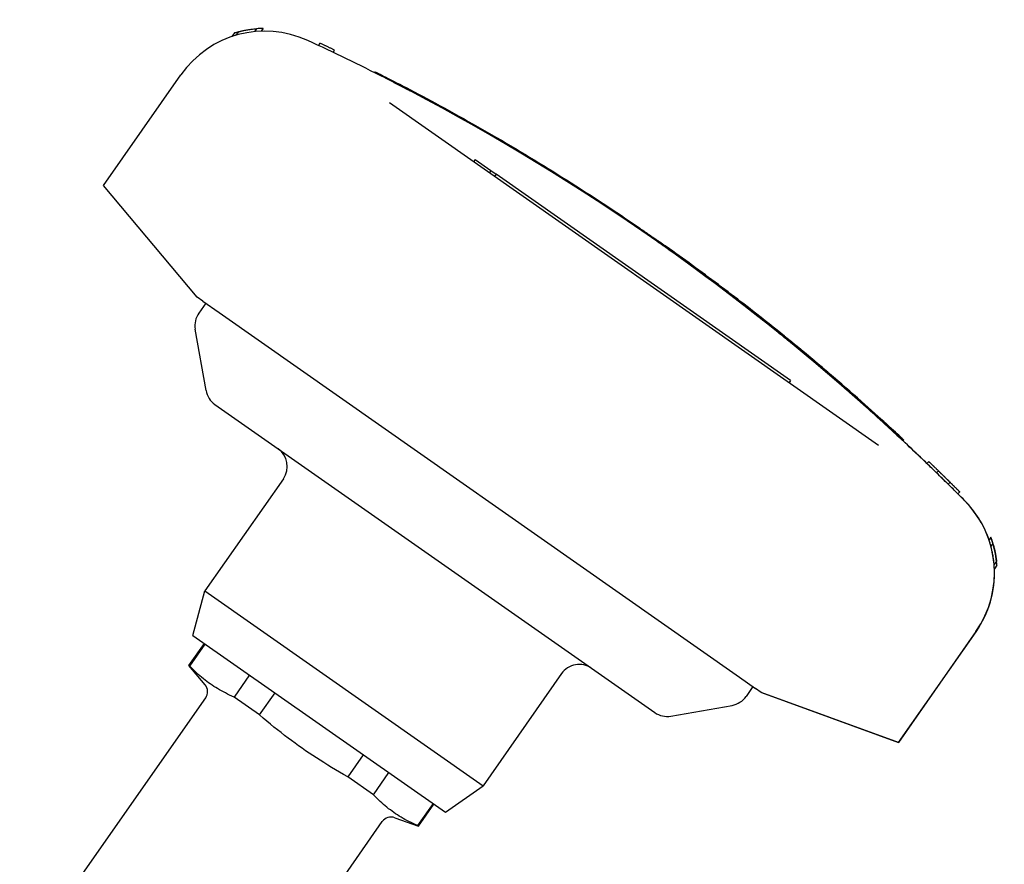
# Model space of a CAD drawing. Header units: millimetres. Extents: x 215 to 497, y 42 to 392.
# Tile 2 of 11: x 281 to 372, y 216 to 294. Entities that reach past the tile are written whole.
import ezdxf

# ---------------------------------------------------------------- set-up
doc = ezdxf.new("R2010")
doc.units = ezdxf.units.MM
doc.layers.add('Detail', color=2, linetype='Continuous')

msp = doc.modelspace()

# ---------------------------------------------------------------- linework, layer by layer
at = {"layer": 'Detail'}
for p, q in [((302.736, 293.346), (302.55, 293.08)), ((303.337, 293.376), (303.16, 293.123)), ((303.352, 293.372), (303.179, 293.124)), ((300.695, 292.952), (300.466, 292.625)), ((301.057, 293.057), (300.838, 292.743)), ((308.508, 291.787), (308.614, 292.012)), ((309.864, 291.146), (309.971, 291.37)), ((309.866, 291.144), (309.974, 291.369)), ((309.974, 291.369), (309.971, 291.37)), ((288.552, 278.816), (295.738, 289.079)), ((313.727, 289.253), (313.771, 289.342)), ((315.067, 286.492), (360.418, 254.737)), ((323.027, 281.223), (322.884, 281.019)), ((323.027, 281.223), (324.481, 280.205)), ((324.481, 280.205), (324.338, 280)), ((324.481, 280.205), (324.973, 279.861)), ((324.973, 279.861), (324.83, 279.656)), ((352.278, 260.742), (324.973, 279.861)), ((297.253, 268.446), (288.552, 278.816)), ((338.199, 274.8), (338.256, 274.882)), ((338.2, 274.799), (338.257, 274.881)), ((338.256, 274.882), (338.257, 274.881)), ((339.868, 273.643), (339.866, 273.645)), ((339.934, 273.719), (339.925, 273.725)), ((340.661, 273.085), (340.719, 273.167)), ((340.729, 273.159), (340.728, 273.16)), ((297.77, 268.084), (297.253, 268.446)), ((298.034, 267.899), (297.393, 266.984)), ((297.77, 268.084), (299.28, 267.027)), ((299.28, 267.027), (347.527, 233.244)), ((298.064, 259.804), (297.061, 265.49)), ((351.689, 264.729), (351.752, 264.806)), ((351.762, 264.8), (351.762, 264.8)), ((355.155, 261.987), (355.155, 261.987)), ((352.278, 260.742), (352.135, 260.537)), ((298.886, 258.513), (339.675, 229.953)), ((362.782, 255.208), (362.713, 255.135)), ((364.927, 253.038), (365.101, 253.218)), ((365.101, 253.218), (365.101, 253.217)), ((365.825, 252.169), (366, 252.349)), ((366, 252.349), (366, 252.348)), ((366.001, 252.348), (366.002, 252.347)), ((305.232, 251.628), (297.947, 241.225)), ((366.897, 251.12), (367.073, 251.298)), ((366.898, 251.119), (367.073, 251.297)), ((367.073, 251.297), (367.073, 251.298)), ((367.075, 251.296), (367.074, 251.297)), ((367.075, 251.296), (367.075, 251.296)), ((366.898, 251.119), (366.897, 251.12)), ((367.785, 250.239), (367.962, 250.416)), ((367.786, 250.238), (367.785, 250.239)), ((367.786, 250.238), (367.962, 250.415)), ((367.962, 250.415), (367.962, 250.416)), ((370.857, 246.203), (370.68, 245.951)), ((370.861, 246.207), (370.858, 246.202)), ((371.041, 245.638), (370.856, 245.373)), ((371.097, 245.459), (371.094, 245.454)), ((371.376, 243.989), (371.155, 243.674)), ((371.413, 243.618), (371.181, 243.287)), ((296.846, 237.113), (297.947, 241.225)), ((297.947, 241.225), (323.751, 223.157)), ((369.462, 237.457), (362.275, 227.194)), ((362.288, 227.185), (369.474, 237.448)), ((296.846, 237.113), (320.264, 220.716)), ((296.472, 234.323), (297.906, 236.371)), ((296.56, 234.261), (297.994, 236.309)), ((296.56, 234.261), (296.472, 234.323)), ((297.975, 232.532), (296.472, 234.323)), ((302.09, 233.441), (300.656, 231.394)), ((331.035, 233.561), (323.751, 223.157)), ((347.527, 233.244), (349.038, 232.186)), ((348.787, 232.362), (348.146, 231.446)), ((349.556, 231.824), (349.038, 232.186)), ((280.779, 206.681), (298.028, 231.315)), ((303.025, 229.735), (300.656, 231.394)), ((303.025, 229.735), (304.459, 231.782)), ((362.275, 227.194), (349.556, 231.824)), ((349.568, 231.815), (349.556, 231.824)), ((349.568, 231.815), (362.288, 227.185)), ((341.169, 229.621), (346.855, 230.624)), ((362.288, 227.185), (362.275, 227.194)), ((312.65, 226.047), (311.216, 223.999)), ((313.586, 222.34), (311.216, 223.999)), ((313.586, 222.34), (315.02, 224.388)), ((320.264, 220.716), (323.751, 223.157)), ((319.115, 221.52), (317.681, 219.472)), ((317.77, 219.41), (319.204, 221.458)), ((315.572, 220.21), (317.77, 219.41)), ((297.162, 195.21), (314.411, 219.844)), ((317.77, 219.41), (317.681, 219.472))]:
    msp.add_line(p, q, dxfattribs=at)
at = {"layer": 'Detail', "flags": 128}
for points in [[(301.057, 293.057), (301.061, 293.058), (301.071, 293.061), (301.087, 293.066), (301.11, 293.072), (301.138, 293.08), (301.173, 293.089), (301.214, 293.099), (301.261, 293.111), (301.314, 293.123), (301.372, 293.137), (301.436, 293.151), (301.506, 293.166), (301.581, 293.181), (301.662, 293.197), (301.748, 293.214), (301.839, 293.23), (301.935, 293.247), (302.036, 293.263), (302.142, 293.279), (302.252, 293.294), (302.367, 293.309), (302.486, 293.322), (302.609, 293.335), (302.736, 293.346)], [(309.971, 291.37), (309.915, 291.397), (309.858, 291.424), (309.802, 291.451), (309.745, 291.478), (309.689, 291.505), (309.632, 291.532), (309.576, 291.558), (309.519, 291.585), (309.463, 291.612), (309.406, 291.639), (309.35, 291.666), (309.293, 291.692), (309.236, 291.719), (309.18, 291.746), (309.123, 291.773), (309.067, 291.799), (309.01, 291.826), (308.954, 291.853), (308.897, 291.879), (308.84, 291.906), (308.784, 291.932), (308.727, 291.959), (308.67, 291.986), (308.614, 292.012)], [(313.771, 289.342), (313.783, 289.336), (313.82, 289.317), (313.88, 289.287), (313.964, 289.245), (314.072, 289.19), (314.204, 289.124), (314.358, 289.046), (314.534, 288.957), (314.733, 288.856), (314.952, 288.744), (315.192, 288.621), (315.452, 288.488), (315.731, 288.344), (316.028, 288.191), (316.343, 288.028), (316.673, 287.855), (317.019, 287.674), (317.379, 287.485), (317.752, 287.288), (318.138, 287.084), (318.533, 286.872), (318.939, 286.655), (319.353, 286.432), (319.774, 286.203), (320.2, 285.971), (320.632, 285.734), (321.067, 285.495), (321.503, 285.252), (321.941, 285.009)], [(316.139, 288.021), (316.071, 288.057), (316.005, 288.091), (315.941, 288.124), (315.879, 288.156), (315.818, 288.187), (315.758, 288.218), (315.698, 288.249), (315.637, 288.281), (315.576, 288.312), (315.513, 288.345), (315.447, 288.378), (315.381, 288.413), (315.315, 288.447), (315.251, 288.48), (315.188, 288.512), (315.126, 288.543), (315.066, 288.574), (315.007, 288.604), (314.948, 288.634), (314.89, 288.664), (314.833, 288.693), (314.776, 288.722), (314.719, 288.751), (314.662, 288.78)], [(317.046, 287.546), (317.008, 287.566), (316.97, 287.586), (316.932, 287.606), (316.894, 287.626), (316.856, 287.646), (316.819, 287.666), (316.781, 287.686), (316.743, 287.705), (316.705, 287.725), (316.667, 287.745), (316.629, 287.765), (316.592, 287.784), (316.554, 287.804), (316.516, 287.824), (316.478, 287.844), (316.44, 287.863), (316.403, 287.883), (316.365, 287.903), (316.327, 287.922), (316.289, 287.942), (316.252, 287.962), (316.214, 287.981), (316.176, 288.001), (316.139, 288.02)], [(321.941, 285.009), (322.382, 284.761), (322.822, 284.513), (323.262, 284.264), (323.701, 284.013), (324.139, 283.762), (324.577, 283.509), (325.015, 283.256), (325.451, 283.001), (325.887, 282.746), (326.323, 282.489), (326.758, 282.231), (327.192, 281.972), (327.626, 281.713), (328.059, 281.452), (328.491, 281.19), (328.923, 280.927), (329.354, 280.663), (329.784, 280.398), (330.214, 280.132), (330.643, 279.865), (331.072, 279.597), (331.5, 279.327), (331.927, 279.057), (332.353, 278.786), (332.779, 278.514), (333.205, 278.24), (333.629, 277.966), (334.053, 277.691), (334.476, 277.415), (334.899, 277.137), (335.321, 276.859), (335.742, 276.579), (336.163, 276.299), (336.583, 276.018), (337.002, 275.735), (337.421, 275.452), (337.839, 275.167), (338.256, 274.882)], [(338.257, 274.881), (338.36, 274.811), (338.463, 274.74), (338.566, 274.669), (338.669, 274.598), (338.772, 274.527), (338.875, 274.456), (338.977, 274.385), (339.08, 274.314), (339.183, 274.242), (339.286, 274.171), (339.388, 274.1), (339.491, 274.028), (339.593, 273.957), (339.696, 273.885), (339.798, 273.814), (339.901, 273.742), (340.003, 273.67), (340.106, 273.599), (340.208, 273.527), (340.31, 273.455), (340.412, 273.383), (340.515, 273.311), (340.617, 273.239), (340.719, 273.167)], [(340.728, 273.16), (340.695, 273.183), (340.662, 273.207), (340.629, 273.23), (340.596, 273.254), (340.563, 273.277), (340.53, 273.3), (340.497, 273.324), (340.464, 273.347), (340.43, 273.37), (340.397, 273.394), (340.364, 273.417), (340.331, 273.44), (340.298, 273.463), (340.265, 273.487), (340.232, 273.51), (340.199, 273.533), (340.166, 273.557), (340.132, 273.58), (340.099, 273.603), (340.066, 273.626), (340.033, 273.65), (340, 273.673), (339.967, 273.696), (339.934, 273.719)], [(340.719, 273.167), (341.025, 272.95), (341.331, 272.732), (341.636, 272.514), (341.941, 272.296), (342.246, 272.077), (342.55, 271.857), (342.854, 271.637), (343.157, 271.416), (343.46, 271.195), (343.763, 270.973), (344.065, 270.751), (344.367, 270.528), (344.668, 270.305), (344.969, 270.081), (345.27, 269.856), (345.57, 269.631), (345.87, 269.406), (346.169, 269.18), (346.468, 268.953), (346.767, 268.726), (347.065, 268.498), (347.363, 268.27), (347.66, 268.041), (347.957, 267.812)], [(347.967, 267.805), (347.67, 268.034), (347.373, 268.263), (347.075, 268.491), (346.777, 268.719), (346.478, 268.946), (346.179, 269.173), (345.88, 269.399), (345.58, 269.624), (345.28, 269.849), (344.979, 270.074), (344.678, 270.298), (344.377, 270.521), (344.075, 270.744), (343.773, 270.966), (343.47, 271.188), (343.167, 271.409), (342.864, 271.63), (342.56, 271.85), (342.256, 272.07), (341.951, 272.289), (341.646, 272.507), (341.341, 272.725), (341.035, 272.943), (340.729, 273.159)], [(351.689, 264.729), (351.548, 264.843), (351.404, 264.959), (351.259, 265.077), (351.111, 265.195), (350.962, 265.315), (350.811, 265.436), (350.659, 265.559), (350.505, 265.682), (350.35, 265.806), (350.193, 265.931), (350.034, 266.057), (349.875, 266.183), (349.715, 266.31), (349.553, 266.438), (349.39, 266.566), (349.227, 266.695), (349.062, 266.824), (348.897, 266.954), (348.731, 267.083), (348.565, 267.213), (348.398, 267.343), (348.231, 267.473), (348.064, 267.603), (347.896, 267.733)], [(347.957, 267.812), (348.353, 267.505), (348.747, 267.198), (349.138, 266.892), (349.525, 266.587), (349.907, 266.286), (350.282, 265.988), (350.65, 265.694), (351.009, 265.406), (351.359, 265.124), (351.698, 264.85), (352.026, 264.584), (352.342, 264.326), (352.644, 264.079), (352.933, 263.842), (353.207, 263.616), (353.465, 263.403), (353.707, 263.202), (353.931, 263.015), (354.139, 262.842), (354.328, 262.683), (354.499, 262.54), (354.651, 262.412), (354.784, 262.301), (354.896, 262.206), (354.989, 262.128), (355.062, 262.066), (355.113, 262.023), (355.145, 261.996), (355.155, 261.987), (355.145, 261.996), (355.115, 262.022), (355.063, 262.065), (354.991, 262.126), (354.899, 262.204), (354.787, 262.299), (354.655, 262.41), (354.504, 262.537), (354.333, 262.68), (354.144, 262.838), (353.937, 263.011), (353.713, 263.198), (353.471, 263.398), (353.214, 263.611), (352.94, 263.836), (352.652, 264.073), (352.35, 264.321), (352.035, 264.578), (351.707, 264.844), (351.368, 265.118), (351.018, 265.4), (350.659, 265.687), (350.292, 265.981), (349.917, 266.279), (349.535, 266.58), (349.148, 266.885), (348.757, 267.191), (348.363, 267.498), (347.967, 267.805)], [(352.077, 264.413), (352.051, 264.434), (352.026, 264.455), (352.001, 264.475), (351.976, 264.495), (351.952, 264.515), (351.928, 264.534), (351.905, 264.553), (351.883, 264.571), (351.861, 264.589), (351.841, 264.605), (351.821, 264.621), (351.803, 264.636), (351.785, 264.65), (351.769, 264.664), (351.754, 264.676), (351.741, 264.686), (351.729, 264.696), (351.719, 264.705), (351.71, 264.712), (351.702, 264.718), (351.696, 264.723), (351.692, 264.726), (351.69, 264.728), (351.689, 264.729)], [(351.938, 264.655), (351.904, 264.683), (351.872, 264.709), (351.843, 264.732), (351.818, 264.753), (351.797, 264.77), (351.779, 264.784), (351.766, 264.795), (351.757, 264.802), (351.753, 264.806), (351.753, 264.806), (351.757, 264.802), (351.766, 264.795), (351.78, 264.784), (351.798, 264.769), (351.819, 264.752), (351.845, 264.731), (351.874, 264.708), (351.906, 264.682), (351.94, 264.653), (351.977, 264.623), (352.016, 264.592), (352.057, 264.559), (352.098, 264.525), (352.14, 264.491)], [(352.15, 264.484), (352.108, 264.518), (352.067, 264.552), (352.027, 264.584), (351.988, 264.616), (351.95, 264.646), (351.916, 264.675), (351.884, 264.701), (351.855, 264.724), (351.829, 264.745), (351.808, 264.762), (351.79, 264.777), (351.776, 264.788), (351.767, 264.795), (351.762, 264.799), (351.762, 264.799), (351.766, 264.796), (351.775, 264.788), (351.789, 264.778), (351.806, 264.764), (351.827, 264.746), (351.853, 264.726), (351.881, 264.703), (351.913, 264.677), (351.948, 264.649)], [(351.948, 264.649), (352.28, 264.377), (352.601, 264.115), (352.909, 263.863), (353.202, 263.62), (353.481, 263.39), (353.745, 263.171), (353.993, 262.965), (354.224, 262.772), (354.437, 262.592), (354.633, 262.428), (354.811, 262.278), (354.97, 262.144), (355.11, 262.026), (355.231, 261.923), (355.332, 261.838), (355.413, 261.769), (355.474, 261.717), (355.514, 261.683), (355.534, 261.666), (355.534, 261.666), (355.513, 261.683), (355.472, 261.718), (355.411, 261.77), (355.329, 261.84), (355.228, 261.926), (355.107, 262.028), (354.966, 262.147), (354.807, 262.281), (354.628, 262.431), (354.432, 262.596), (354.218, 262.776), (353.986, 262.969), (353.738, 263.176), (353.474, 263.395), (353.195, 263.626), (352.901, 263.868), (352.593, 264.121), (352.272, 264.384), (351.938, 264.655)], [(352.14, 264.491), (352.297, 264.363), (352.454, 264.235), (352.611, 264.106), (352.767, 263.978), (352.924, 263.849), (353.08, 263.72), (353.237, 263.591), (353.393, 263.462), (353.549, 263.333), (353.705, 263.203), (353.861, 263.074), (354.016, 262.944), (354.172, 262.814), (354.327, 262.684), (354.482, 262.554), (354.638, 262.423), (354.793, 262.293), (354.948, 262.162), (355.102, 262.031), (355.257, 261.9), (355.412, 261.769), (355.566, 261.638), (355.72, 261.507), (355.874, 261.375)], [(355.885, 261.368), (355.73, 261.499), (355.576, 261.631), (355.422, 261.762), (355.267, 261.893), (355.113, 262.024), (354.958, 262.155), (354.803, 262.286), (354.648, 262.416), (354.493, 262.546), (354.337, 262.677), (354.182, 262.807), (354.026, 262.937), (353.871, 263.066), (353.715, 263.196), (353.559, 263.325), (353.403, 263.455), (353.247, 263.584), (353.09, 263.713), (352.934, 263.842), (352.778, 263.971), (352.621, 264.099), (352.464, 264.227), (352.307, 264.356), (352.15, 264.484)], [(362.713, 255.135), (362.703, 255.144), (362.674, 255.172), (362.624, 255.218), (362.555, 255.282), (362.466, 255.365), (362.359, 255.465), (362.232, 255.582), (362.086, 255.717), (361.923, 255.868), (361.742, 256.036), (361.543, 256.218), (361.327, 256.416), (361.096, 256.628), (360.848, 256.854), (360.586, 257.092), (360.309, 257.343), (360.019, 257.605), (359.717, 257.877), (359.402, 258.159), (359.077, 258.45), (358.741, 258.748), (358.396, 259.053), (358.043, 259.364), (357.683, 259.68), (357.316, 260), (356.944, 260.323), (356.569, 260.647), (356.19, 260.973), (355.809, 261.299)], [(355.874, 261.375), (356.255, 261.049), (356.634, 260.723), (357.009, 260.399), (357.381, 260.076), (357.748, 259.756), (358.108, 259.44), (358.461, 259.129), (358.806, 258.824), (359.142, 258.525), (359.467, 258.235), (359.782, 257.953), (360.085, 257.68), (360.375, 257.419), (360.652, 257.168), (360.914, 256.929), (361.161, 256.704), (361.393, 256.491), (361.609, 256.293), (361.808, 256.11), (361.989, 255.943), (362.153, 255.792), (362.299, 255.657), (362.425, 255.539), (362.533, 255.439), (362.622, 255.356), (362.692, 255.292), (362.741, 255.245), (362.771, 255.217), (362.782, 255.208), (362.772, 255.217), (362.742, 255.244), (362.693, 255.29), (362.624, 255.355), (362.536, 255.437), (362.429, 255.537), (362.302, 255.654), (362.157, 255.789), (361.994, 255.94), (361.813, 256.107), (361.615, 256.289), (361.399, 256.487), (361.168, 256.699), (360.921, 256.924), (360.659, 257.163), (360.383, 257.413), (360.093, 257.675), (359.791, 257.947), (359.476, 258.229), (359.151, 258.519), (358.815, 258.817), (358.471, 259.122), (358.118, 259.433), (357.757, 259.749), (357.391, 260.069), (357.019, 260.391), (356.644, 260.716), (356.265, 261.042), (355.885, 261.368)], [(361.49, 256.265), (361.458, 256.294), (361.427, 256.323), (361.396, 256.351), (361.364, 256.38), (361.333, 256.409), (361.302, 256.438), (361.27, 256.466), (361.239, 256.495), (361.208, 256.524), (361.176, 256.553), (361.145, 256.581), (361.113, 256.61), (361.082, 256.639), (361.05, 256.668), (361.019, 256.696), (360.987, 256.725), (360.955, 256.754), (360.924, 256.783), (360.892, 256.812), (360.861, 256.84), (360.829, 256.869), (360.797, 256.898), (360.766, 256.927), (360.734, 256.956)], [(362.708, 255.138), (362.664, 255.18), (362.619, 255.221), (362.574, 255.263), (362.528, 255.306), (362.482, 255.349), (362.436, 255.392), (362.389, 255.436), (362.341, 255.48), (362.292, 255.526), (362.242, 255.572), (362.192, 255.619), (362.14, 255.667), (362.086, 255.716), (362.032, 255.767), (361.976, 255.818), (361.922, 255.868), (361.869, 255.917), (361.816, 255.966), (361.764, 256.014), (361.711, 256.063), (361.658, 256.112), (361.603, 256.162), (361.547, 256.214), (361.49, 256.266)], [(366, 252.348), (365.963, 252.384), (365.926, 252.421), (365.888, 252.457), (365.851, 252.493), (365.813, 252.53), (365.776, 252.566), (365.739, 252.602), (365.701, 252.639), (365.664, 252.675), (365.626, 252.711), (365.589, 252.747), (365.551, 252.784), (365.514, 252.82), (365.476, 252.856), (365.439, 252.892), (365.401, 252.929), (365.364, 252.965), (365.326, 253.001), (365.289, 253.037), (365.251, 253.073), (365.213, 253.11), (365.176, 253.146), (365.138, 253.182), (365.101, 253.218)], [(365.101, 253.217), (365.139, 253.181), (365.177, 253.145), (365.214, 253.109), (365.252, 253.073), (365.289, 253.037), (365.327, 253), (365.364, 252.964), (365.402, 252.928), (365.439, 252.892), (365.477, 252.856), (365.515, 252.819), (365.552, 252.783), (365.589, 252.747), (365.627, 252.711), (365.664, 252.674), (365.702, 252.638), (365.739, 252.602), (365.777, 252.566), (365.814, 252.529), (365.852, 252.493), (365.889, 252.457), (365.926, 252.42), (365.964, 252.384), (366.001, 252.348)], [(367.073, 251.298), (367.028, 251.342), (366.984, 251.386), (366.939, 251.43), (366.894, 251.473), (366.85, 251.517), (366.805, 251.561), (366.76, 251.605), (366.716, 251.649), (366.671, 251.693), (366.626, 251.737), (366.582, 251.78), (366.537, 251.824), (366.492, 251.868), (366.448, 251.912), (366.403, 251.955), (366.358, 251.999), (366.313, 252.043), (366.269, 252.087), (366.224, 252.13), (366.179, 252.174), (366.134, 252.218), (366.089, 252.261), (366.045, 252.305), (366, 252.349)], [(366.002, 252.347), (366.047, 252.303), (366.092, 252.26), (366.136, 252.216), (366.181, 252.172), (366.226, 252.129), (366.271, 252.085), (366.316, 252.041), (366.36, 251.998), (366.405, 251.954), (366.45, 251.91), (366.495, 251.866), (366.539, 251.823), (366.584, 251.779), (366.629, 251.735), (366.673, 251.691), (366.718, 251.647), (366.763, 251.604), (366.807, 251.56), (366.852, 251.516), (366.897, 251.472), (366.941, 251.428), (366.986, 251.384), (367.03, 251.34), (367.075, 251.296)], [(367.962, 250.416), (367.925, 250.453), (367.888, 250.489), (367.851, 250.526), (367.814, 250.563), (367.777, 250.6), (367.74, 250.637), (367.703, 250.673), (367.666, 250.71), (367.629, 250.747), (367.592, 250.784), (367.555, 250.82), (367.518, 250.857), (367.481, 250.894), (367.444, 250.931), (367.407, 250.967), (367.37, 251.004), (367.333, 251.041), (367.296, 251.077), (367.259, 251.114), (367.222, 251.151), (367.185, 251.187), (367.148, 251.224), (367.11, 251.261), (367.073, 251.297)], [(367.074, 251.297), (367.111, 251.26), (367.148, 251.223), (367.185, 251.187), (367.223, 251.15), (367.26, 251.114), (367.297, 251.077), (367.334, 251.04), (367.371, 251.003), (367.408, 250.967), (367.445, 250.93), (367.482, 250.893), (367.519, 250.857), (367.556, 250.82), (367.593, 250.783), (367.63, 250.746), (367.667, 250.71), (367.704, 250.673), (367.741, 250.636), (367.778, 250.599), (367.815, 250.562), (367.852, 250.526), (367.889, 250.489), (367.926, 250.452), (367.962, 250.415)], [(371.097, 245.459), (371.133, 245.322), (371.164, 245.198), (371.19, 245.087), (371.212, 244.989), (371.23, 244.906), (371.244, 244.837), (371.255, 244.782), (371.262, 244.742), (371.266, 244.717), (371.268, 244.707), (371.267, 244.713), (371.263, 244.733), (371.256, 244.769), (371.246, 244.819), (371.233, 244.882), (371.216, 244.96), (371.196, 245.051), (371.171, 245.155), (371.142, 245.271), (371.108, 245.4), (371.07, 245.541), (371.026, 245.692), (370.976, 245.853), (370.92, 246.024), (370.857, 246.203)], [(371.155, 243.674), (371.155, 243.678), (371.154, 243.688), (371.152, 243.704), (371.151, 243.727), (371.148, 243.757), (371.145, 243.793), (371.14, 243.835), (371.135, 243.884), (371.129, 243.938), (371.122, 243.998), (371.114, 244.064), (371.104, 244.136), (371.093, 244.213), (371.081, 244.296), (371.068, 244.384), (371.052, 244.476), (371.035, 244.574), (371.016, 244.676), (370.995, 244.782), (370.972, 244.893), (370.947, 245.008), (370.919, 245.126), (370.889, 245.248), (370.856, 245.373)], [(371.041, 245.638), (371.076, 245.516), (371.108, 245.397), (371.138, 245.282), (371.166, 245.171), (371.191, 245.063), (371.214, 244.96), (371.235, 244.861), (371.254, 244.766), (371.271, 244.676), (371.287, 244.591), (371.301, 244.511), (371.314, 244.437), (371.325, 244.367), (371.335, 244.303), (371.343, 244.245), (371.351, 244.192), (371.357, 244.146), (371.362, 244.105), (371.366, 244.07), (371.37, 244.041), (371.372, 244.018), (371.374, 244.002), (371.375, 243.993), (371.376, 243.989)], [(300.656, 231.394), (300.447, 231.485), (300.245, 231.579), (300.047, 231.673), (299.855, 231.769), (299.668, 231.867), (299.484, 231.966), (299.305, 232.067), (299.129, 232.171), (298.956, 232.276), (298.786, 232.384), (298.619, 232.495), (298.454, 232.608), (298.291, 232.724), (298.13, 232.844), (297.971, 232.966), (297.812, 233.092), (297.655, 233.222), (297.498, 233.356), (297.342, 233.495), (297.187, 233.638), (297.031, 233.785), (296.874, 233.938), (296.718, 234.097), (296.56, 234.261)], [(311.216, 223.999), (310.825, 224.219), (310.443, 224.438), (310.069, 224.656), (309.702, 224.874), (309.343, 225.092), (308.99, 225.31), (308.643, 225.529), (308.3, 225.749), (307.962, 225.97), (307.627, 226.194), (307.296, 226.419), (306.967, 226.647), (306.64, 226.878), (306.315, 227.112), (305.991, 227.35), (305.667, 227.593), (305.343, 227.839), (305.018, 228.091), (304.693, 228.348), (304.365, 228.611), (304.035, 228.881), (303.702, 229.158), (303.366, 229.442), (303.025, 229.735)], [(317.681, 219.472), (317.473, 219.564), (317.27, 219.657), (317.073, 219.752), (316.881, 219.847), (316.693, 219.945), (316.51, 220.044), (316.331, 220.146), (316.155, 220.249), (315.982, 220.355), (315.812, 220.463), (315.645, 220.573), (315.48, 220.686), (315.317, 220.803), (315.156, 220.922), (314.996, 221.045), (314.838, 221.171), (314.681, 221.301), (314.524, 221.435), (314.368, 221.573), (314.212, 221.716), (314.056, 221.864), (313.9, 222.017), (313.743, 222.175), (313.586, 222.34)]]:
    msp.add_lwpolyline(points, dxfattribs=at)
at = {"layer": 'Detail'}
for centre, radius, start, end in [((299.031, 265.837), 2, 145, 190), ((300.034, 260.151), 2, 190, 235), ((303.593, 252.775), 2, 325, 55), ((332.673, 232.413), 2, 55, 145), ((297.209, 231.889), 1, 325, 40), ((346.507, 232.594), 2, 280, 325), ((340.822, 231.591), 2, 235, 280), ((315.23, 219.27), 1, 70, 145)]:
    msp.add_arc(centre, radius, start, end, dxfattribs=at)
for centre, major_axis, ratio, start_param, end_param in [((303.52, 283.63), (5.449, 7.782), 1, 0.177995, 1.570796), ((303.524, 283.627), (-7.988, 5.594), 0.999779, 5.342283, 5.403992), ((303.526, 283.626), (5.592, 7.987), 0.999262, 0.628999, 0.630915), ((303.531, 283.622), (-7.989, 5.594), 0.99976, 5.57985, 5.61828), ((219.415, 101.623), (120.451, 172.022), 1, 0.140109, 0.177996), ((219.415, 101.623), (120.451, 172.022), 1, 6.155858, 6.410513), ((219.417, 101.621), (121.245, 171.464), 1, 0, 0.00462), ((219.416, 101.622), (120.451, 172.022), 1, 6.235703, 6.278561), ((219.416, 101.622), (120.451, 172.022), 1, 6.187132, 6.210282), ((219.415, 101.623), (120.451, 172.022), 1, 6.132617, 6.143076), ((219.427, 101.614), (120.451, 172.022), 1, 6.132617, 6.14312), ((219.415, 101.623), (120.45, 172.021), 1, 6.105189, 6.132617), ((219.428, 101.615), (120.45, 172.021), 1, 6.128599, 6.132617), ((219.421, 101.619), (120.45, 172.021), 1, 6.122612, 6.128561), ((219.42, 101.62), (120.45, 172.021), 1, 6.115465, 6.122608), ((219.421, 101.619), (120.45, 172.021), 1, 6.109513, 6.115465), ((219.428, 101.615), (120.45, 172.021), 1, 6.105189, 6.109546), ((361.68, 242.906), (5.449, 7.782), 1, 4.712389, 6.10519), ((361.692, 242.897), (5.449, 7.782), 1, 5.651316, 6.10519), ((361.683, 242.903), (5.449, 7.782), 0.999778, 5.586211, 5.649765), ((361.683, 242.903), (-5.592, -7.987), 0.999778, 2.465896, 2.526875), ((361.651, 242.926), (8.052, -5.638), 0.99184, 0.925939, 0.956964), ((361.686, 242.902), (7.993, -5.596), 0.999263, 0.876551, 0.956964), ((361.695, 242.895), (5.592, 7.987), 0.999015, 5.397034, 5.638328), ((361.691, 242.898), (-5.592, -7.987), 0.999759, 2.255441, 2.380912), ((361.692, 242.897), (5.449, 7.782), 1, 4.712389, 5.364737), ((361.691, 242.898), (5.449, 7.782), 0.999759, 5.36413, 5.405315)]:
    msp.add_ellipse(centre, major_axis=major_axis, ratio=ratio, start_param=start_param, end_param=end_param, dxfattribs=at)

doc.saveas('drawing.dxf')
